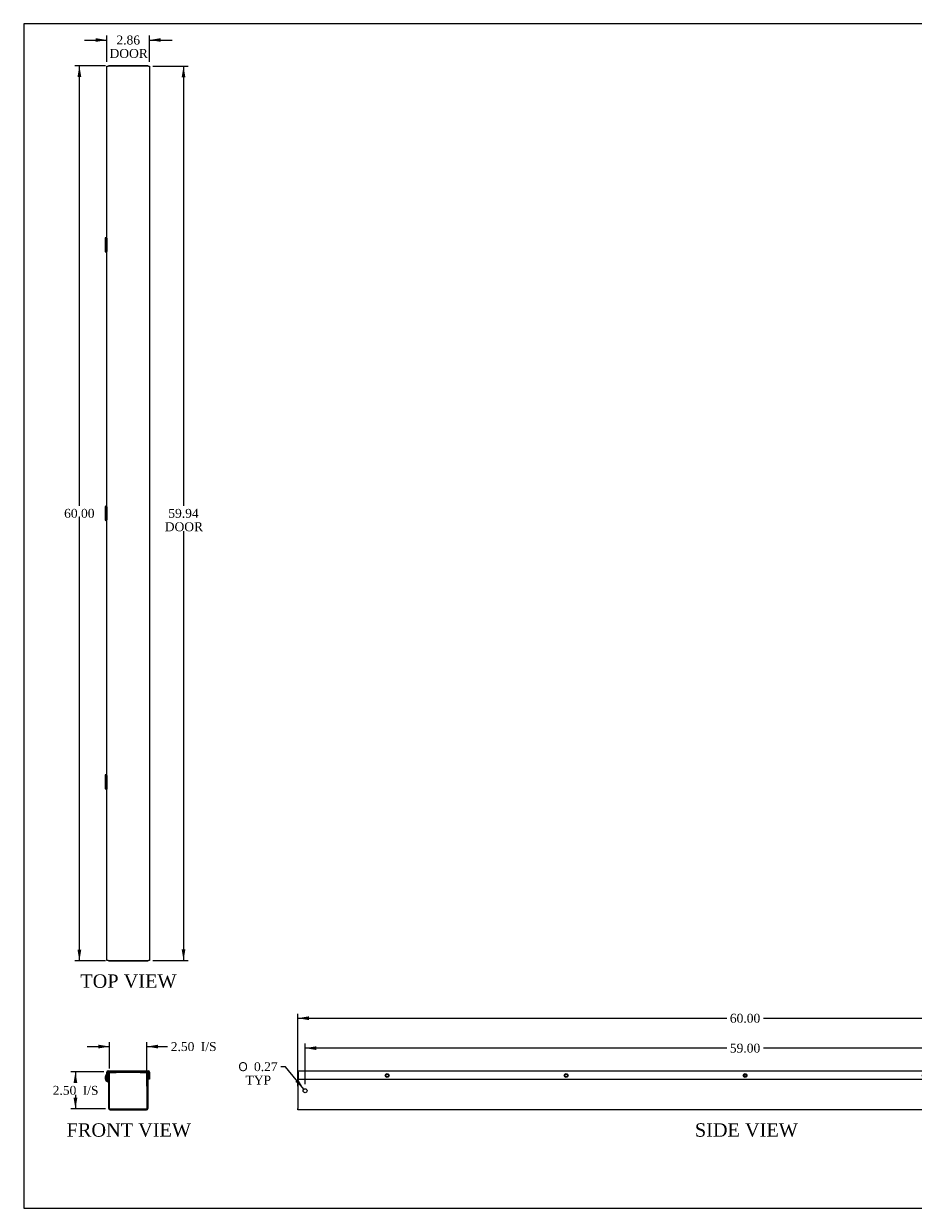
# Model space of a CAD drawing. Header units: inches. Extents: x 0 to 120, y -1 to 80.
# Tile 1 of 3: x 0 to 60, y 0 to 80. Entities that reach past the tile are written whole.
import ezdxf
from ezdxf.enums import TextEntityAlignment as Align

# ---------------------------------------------------------------- set-up
doc = ezdxf.new("R2010")
doc.units = ezdxf.units.IN
doc.header["$MEASUREMENT"] = 0
for name, color, linetype in [('COM55543-17', 7, 'Continuous'), ('COM70727-5', 7, 'Continuous'), ('Default', 7, 'Continuous'), ('QLB20316', 7, 'Continuous')]:
    doc.layers.add(name, color=color, linetype=linetype)
doc.styles.add('SEACAD_Solid_Edge_ANSI1_Symbols', font='txt')
doc.styles.add('SEACAD_Times_New_Roman', font='times.ttf')
doc.dimstyles.new('HAMMOND_(STH_-_120x80)', dxfattribs={"dimtxt": 0.6, "dimasz": 0.75, "dimexe": 0.3, "dimexo": 0.3, "dimgap": 0.15, "dimtad": 0, "dimtih": 1, "dimtoh": 1, "dimzin": 0, "dimdsep": 46, "dimtxsty": 'SEACAD_Times_New_Roman', "dimblk1": '_SE_FILLED', "dimblk2": '_SE_FILLED', "dimsah": 1, "dimcen": 0.3, "dimadec": 0, "dimazin": 0, "dimtfac": 0.8, "dimtofl": 0, "dimtmove": 1, "dimatfit": 3, "dimfxl": 1, "dimtolj": 1, "dimtzin": 0, "dimarcsym": 0})

# ---------------------------------------------------------------- blocks, each defined once
blk = doc.blocks.new('SE')
at = {"layer": 'COM55543-17', "color": 7, "linetype": 'Continuous'}
for p, q in [((6.025, 8.885), (6.025, 9.361)), ((6.025, 8.885), (6.082, 8.885)), ((6.082, 8.885), (6.082, 9.361)), ((6.111, 9.447), (8.803, 9.447)), ((6.111, 9.39), (6.236, 9.39)), ((6.4, 9.39), (8.514, 9.39)), ((8.678, 9.39), (8.803, 9.39)), ((8.832, 9.361), (8.832, 8.885)), ((8.889, 8.885), (8.832, 8.885)), ((8.889, 9.361), (8.889, 8.885))]:
    blk.add_line(p, q, dxfattribs=at)
for centre, radius, start, end in [((6.111, 9.361), 0.086, 90, 180), ((6.111, 9.361), 0.029, 90, 180), ((8.803, 9.361), 0.086, 0, 90), ((8.803, 9.361), 0.029, 0, 90)]:
    blk.add_arc(centre, radius, start, end, dxfattribs=at)
at = {"layer": 'COM70727-5', "color": 7, "linetype": 'Continuous'}
for p, q in [((6.025, 9.193), (6.017, 9.204)), ((6.103, 8.77), (6.083, 8.716)), ((6.15, 8.752), (6.103, 8.77)), ((6.131, 8.699), (6.15, 8.751)), ((6.15, 6.919), (6.15, 9.304)), ((6.207, 6.919), (6.207, 9.304)), ((6.236, 9.39), (6.4, 9.39)), ((6.236, 9.333), (6.4, 9.333)), ((6.4, 9.333), (6.4, 9.39)), ((6.4, 9.333), (6.65, 9.333)), ((6.65, 9.333), (6.65, 9.39)), ((8.264, 9.333), (8.264, 9.39)), ((8.264, 9.333), (8.514, 9.333)), ((8.514, 9.39), (8.678, 9.39)), ((8.514, 9.333), (8.514, 9.39)), ((8.514, 9.333), (8.678, 9.333)), ((8.707, 9.304), (8.707, 6.919)), ((8.764, 9.304), (8.764, 6.919)), ((6.131, 8.699), (6.083, 8.716)), ((6.236, 6.89), (8.678, 6.89)), ((6.236, 6.833), (8.678, 6.833))]:
    blk.add_line(p, q, dxfattribs=at)
for centre, radius, start, end in [((6.178, 8.977), 0.278, 125.39796, 250), ((6.178, 8.977), 0.221, 134.3275, 250), ((6.236, 9.304), 0.086, 90, 180), ((6.236, 9.304), 0.029, 90, 180), ((8.678, 9.304), 0.086, 0, 90), ((8.678, 9.304), 0.029, 0, 90), ((6.121, 8.672), 0.029, 0, 70), ((6.236, 6.919), 0.086, 180, 270), ((6.236, 6.919), 0.029, 180, 270), ((8.678, 6.919), 0.086, 270, 0), ((8.678, 6.919), 0.029, 270, 0)]:
    blk.add_arc(centre, radius, start, end, dxfattribs=at)
at = {"layer": 'QLB20316', "color": 7, "linetype": 'Continuous'}
for p, q in [((6.207, 9.39), (6.207, 9.385)), ((6.65, 9.36), (8.264, 9.36)), ((8.707, 9.39), (8.707, 9.385))]:
    blk.add_line(p, q, dxfattribs=at)
blk = doc.blocks.new('SE3')
at = {"layer": 'COM55543-17', "color": 7, "linetype": 'Continuous'}
for p, q in [((18.847, 9.447), (78.785, 9.447)), ((18.847, 9.361), (18.847, 9.447)), ((18.847, 9.361), (18.847, 8.885)), ((18.847, 8.885), (78.785, 8.885)), ((78.785, 9.447), (78.785, 9.361)), ((78.785, 8.885), (78.785, 9.361))]:
    blk.add_line(p, q, dxfattribs=at)
for centre in [(24.816, 9.135), (36.816, 9.135), (48.816, 9.135), (60.816, 9.135), (72.816, 9.135)]:
    blk.add_circle(centre, 0.125, dxfattribs=at)
at = {"layer": 'COM70727-5', "color": 7, "linetype": 'Continuous'}
for p, q in [((18.816, 9.39), (18.847, 9.39)), ((18.816, 9.39), (18.816, 9.304)), ((18.816, 9.304), (18.816, 6.919)), ((48.902, 9.158), (48.73, 9.158)), ((48.872, 9.204), (48.76, 9.204)), ((78.785, 9.39), (78.816, 9.39)), ((78.816, 9.304), (78.816, 9.39)), ((78.816, 6.919), (78.816, 9.304)), ((18.816, 6.833), (18.816, 6.919)), ((78.816, 6.833), (18.816, 6.833)), ((78.816, 6.919), (78.816, 6.833))]:
    blk.add_line(p, q, dxfattribs=at)
for centre, radius in [((24.816, 9.135), 0.0885), ((36.816, 9.135), 0.0885), ((48.816, 9.135), 0.0885), ((60.816, 9.135), 0.0885), ((72.816, 9.135), 0.0885), ((19.316, 8.112), 0.133), ((78.316, 8.112), 0.133)]:
    blk.add_circle(centre, radius, dxfattribs=at)
blk = doc.blocks.new('SE5')
at = {"layer": 'COM55543-17', "color": 7, "linetype": 'Continuous'}
for p, q in [((6.025, 76.784), (6.111, 76.784)), ((6.025, 16.846), (6.025, 76.784)), ((8.803, 76.784), (6.111, 76.784)), ((8.803, 76.784), (8.889, 76.784)), ((8.889, 76.784), (8.889, 16.846)), ((6.111, 16.846), (6.025, 16.846)), ((6.111, 16.846), (8.803, 16.846)), ((8.889, 16.846), (8.803, 16.846))]:
    blk.add_line(p, q, dxfattribs=at)
at = {"layer": 'COM70727-5', "color": 7, "linetype": 'Continuous'}
for p, q in [((6.236, 76.815), (6.15, 76.815)), ((6.15, 76.784), (6.15, 76.815)), ((6.4, 76.815), (6.236, 76.815)), ((8.514, 76.815), (6.4, 76.815)), ((6.4, 76.784), (6.4, 76.815)), ((8.678, 76.815), (8.514, 76.815)), ((8.514, 76.815), (8.514, 76.784)), ((8.764, 76.815), (8.678, 76.815)), ((8.764, 76.815), (8.764, 76.784)), ((5.9, 65.274), (5.9, 64.355)), ((6.025, 65.254), (6.017, 65.254)), ((6.017, 65.254), (6.017, 64.376)), ((6.025, 64.376), (6.017, 64.376)), ((5.9, 47.274), (5.9, 46.355)), ((6.025, 47.254), (6.017, 47.254)), ((6.017, 47.254), (6.017, 46.376)), ((6.025, 46.376), (6.017, 46.376)), ((5.9, 29.274), (5.9, 28.355)), ((6.025, 29.254), (6.017, 29.254)), ((6.017, 29.254), (6.017, 28.376)), ((6.025, 28.376), (6.017, 28.376)), ((6.15, 16.815), (6.15, 16.846)), ((6.15, 16.815), (6.236, 16.815)), ((6.236, 16.815), (6.4, 16.815)), ((6.4, 16.815), (6.4, 16.846)), ((6.4, 16.815), (8.514, 16.815)), ((8.514, 16.846), (8.514, 16.815)), ((8.514, 16.815), (8.678, 16.815)), ((8.678, 16.815), (8.764, 16.815)), ((8.764, 16.846), (8.764, 16.815))]:
    blk.add_line(p, q, dxfattribs=at)
for points, knots in [([(6.025, 65.296), (6.022, 65.295), (6.019, 65.295), (5.996, 65.293), (5.978, 65.291), (5.946, 65.287), (5.933, 65.285), (5.913, 65.281), (5.906, 65.279), (5.9, 65.275), (5.9, 65.273), (5.907, 65.269), (5.913, 65.267), (5.933, 65.263), (5.947, 65.261), (5.978, 65.257), (5.997, 65.255), (6.017, 65.254)], [0.1088109, 0.1088109, 0.1088109, 0.1088109, 0.125, 0.125, 0.25, 0.25, 0.375, 0.375, 0.5, 0.5, 0.625, 0.625, 0.75, 0.75, 0.875, 0.875, 1, 1, 1, 1]), ([(6.024, 65.291), (6.018, 65.291), (6.012, 65.29), (5.994, 65.287), (5.983, 65.285), (5.968, 65.281), (5.962, 65.279), (5.957, 65.275), (5.957, 65.273), (5.962, 65.269), (5.968, 65.267), (5.984, 65.263), (5.994, 65.261), (6.012, 65.259), (6.018, 65.258), (6.024, 65.257)], [0.1952667, 0.1952667, 0.1952667, 0.1952667, 0.25, 0.25, 0.375, 0.375, 0.5, 0.5, 0.625, 0.625, 0.75, 0.75, 0.875, 0.875, 0.9283356, 0.9283356, 0.9283356, 0.9283356]), ([(6.017, 64.376), (5.997, 64.374), (5.978, 64.372), (5.947, 64.368), (5.933, 64.366), (5.913, 64.362), (5.907, 64.36), (5.9, 64.356), (5.9, 64.354), (5.906, 64.351), (5.913, 64.349), (5.933, 64.345), (5.946, 64.343), (5.978, 64.339), (5.996, 64.337), (6.019, 64.335), (6.022, 64.334), (6.025, 64.334)], [0, 0, 0, 0, 0.125, 0.125, 0.25, 0.25, 0.375, 0.375, 0.5, 0.5, 0.625, 0.625, 0.75, 0.75, 0.875, 0.875, 0.8911891, 0.8911891, 0.8911891, 0.8911891]), ([(6.024, 64.373), (6.018, 64.372), (6.012, 64.371), (5.994, 64.368), (5.984, 64.366), (5.968, 64.362), (5.962, 64.36), (5.957, 64.356), (5.957, 64.354), (5.962, 64.351), (5.968, 64.349), (5.983, 64.345), (5.994, 64.343), (6.012, 64.34), (6.018, 64.339), (6.024, 64.338)], [0.0716644, 0.0716644, 0.0716644, 0.0716644, 0.125, 0.125, 0.25, 0.25, 0.375, 0.375, 0.5, 0.5, 0.625, 0.625, 0.75, 0.75, 0.8047333, 0.8047333, 0.8047333, 0.8047333]), ([(6.025, 47.296), (6.022, 47.295), (6.019, 47.295), (5.996, 47.293), (5.978, 47.291), (5.946, 47.287), (5.933, 47.285), (5.913, 47.281), (5.906, 47.279), (5.9, 47.275), (5.9, 47.273), (5.907, 47.269), (5.913, 47.267), (5.933, 47.263), (5.947, 47.261), (5.978, 47.257), (5.997, 47.255), (6.017, 47.254)], [0.1088109, 0.1088109, 0.1088109, 0.1088109, 0.125, 0.125, 0.25, 0.25, 0.375, 0.375, 0.5, 0.5, 0.625, 0.625, 0.75, 0.75, 0.875, 0.875, 1, 1, 1, 1]), ([(6.024, 47.291), (6.018, 47.291), (6.012, 47.29), (5.994, 47.287), (5.983, 47.285), (5.968, 47.281), (5.962, 47.279), (5.957, 47.275), (5.957, 47.273), (5.962, 47.269), (5.968, 47.267), (5.984, 47.263), (5.994, 47.261), (6.012, 47.259), (6.018, 47.258), (6.024, 47.257)], [0.1952667, 0.1952667, 0.1952667, 0.1952667, 0.25, 0.25, 0.375, 0.375, 0.5, 0.5, 0.625, 0.625, 0.75, 0.75, 0.875, 0.875, 0.9283356, 0.9283356, 0.9283356, 0.9283356]), ([(6.017, 46.376), (5.997, 46.374), (5.978, 46.372), (5.947, 46.368), (5.933, 46.366), (5.913, 46.362), (5.907, 46.36), (5.9, 46.356), (5.9, 46.354), (5.906, 46.351), (5.913, 46.349), (5.933, 46.345), (5.946, 46.343), (5.978, 46.339), (5.996, 46.337), (6.019, 46.335), (6.022, 46.334), (6.025, 46.334)], [0, 0, 0, 0, 0.125, 0.125, 0.25, 0.25, 0.375, 0.375, 0.5, 0.5, 0.625, 0.625, 0.75, 0.75, 0.875, 0.875, 0.8911891, 0.8911891, 0.8911891, 0.8911891]), ([(6.024, 46.373), (6.018, 46.372), (6.012, 46.371), (5.994, 46.368), (5.984, 46.366), (5.968, 46.362), (5.962, 46.36), (5.957, 46.356), (5.957, 46.354), (5.962, 46.351), (5.968, 46.349), (5.983, 46.345), (5.994, 46.343), (6.012, 46.34), (6.018, 46.339), (6.024, 46.338)], [0.0716644, 0.0716644, 0.0716644, 0.0716644, 0.125, 0.125, 0.25, 0.25, 0.375, 0.375, 0.5, 0.5, 0.625, 0.625, 0.75, 0.75, 0.8047333, 0.8047333, 0.8047333, 0.8047333]), ([(6.025, 29.296), (6.022, 29.295), (6.019, 29.295), (5.996, 29.293), (5.978, 29.291), (5.946, 29.287), (5.933, 29.285), (5.913, 29.281), (5.906, 29.279), (5.9, 29.275), (5.9, 29.273), (5.907, 29.269), (5.913, 29.267), (5.933, 29.263), (5.947, 29.261), (5.978, 29.257), (5.997, 29.255), (6.017, 29.254)], [0.1088109, 0.1088109, 0.1088109, 0.1088109, 0.125, 0.125, 0.25, 0.25, 0.375, 0.375, 0.5, 0.5, 0.625, 0.625, 0.75, 0.75, 0.875, 0.875, 1, 1, 1, 1]), ([(6.024, 29.291), (6.018, 29.291), (6.012, 29.29), (5.994, 29.287), (5.983, 29.285), (5.968, 29.281), (5.962, 29.279), (5.957, 29.275), (5.957, 29.273), (5.962, 29.269), (5.968, 29.267), (5.984, 29.263), (5.994, 29.261), (6.012, 29.259), (6.018, 29.258), (6.024, 29.257)], [0.1952667, 0.1952667, 0.1952667, 0.1952667, 0.25, 0.25, 0.375, 0.375, 0.5, 0.5, 0.625, 0.625, 0.75, 0.75, 0.875, 0.875, 0.9283356, 0.9283356, 0.9283356, 0.9283356]), ([(6.017, 28.376), (5.997, 28.374), (5.978, 28.372), (5.947, 28.368), (5.933, 28.366), (5.913, 28.362), (5.907, 28.36), (5.9, 28.356), (5.9, 28.354), (5.906, 28.351), (5.913, 28.349), (5.933, 28.345), (5.946, 28.343), (5.978, 28.339), (5.996, 28.337), (6.019, 28.335), (6.022, 28.334), (6.025, 28.334)], [0, 0, 0, 0, 0.125, 0.125, 0.25, 0.25, 0.375, 0.375, 0.5, 0.5, 0.625, 0.625, 0.75, 0.75, 0.875, 0.875, 0.8911891, 0.8911891, 0.8911891, 0.8911891]), ([(6.024, 28.373), (6.018, 28.372), (6.012, 28.371), (5.994, 28.368), (5.984, 28.366), (5.968, 28.362), (5.962, 28.36), (5.957, 28.356), (5.957, 28.354), (5.962, 28.351), (5.968, 28.349), (5.983, 28.345), (5.994, 28.343), (6.012, 28.34), (6.018, 28.339), (6.024, 28.338)], [0.0716644, 0.0716644, 0.0716644, 0.0716644, 0.125, 0.125, 0.25, 0.25, 0.375, 0.375, 0.5, 0.5, 0.625, 0.625, 0.75, 0.75, 0.8047333, 0.8047333, 0.8047333, 0.8047333])]:
    blk.add_open_spline(points, degree=3, knots=knots, dxfattribs=at)
blk = doc.blocks.new('DMBLK1361')
at = {"layer": 'Default', "linetype": 'Continuous', "transparency": 16777216}
for points in [[(5.457, 11.199), (5.457, 10.949), (6.207, 11.074)], [(9.457, 11.199), (8.707, 11.074), (9.457, 10.949)]]:
    blk.add_hatch(color=7, dxfattribs=at).paths.add_polyline_path(points)
at = {"layer": 'Default', "color": 7, "linetype": 'Continuous', "transparency": 16777216}
for p, q in [((6.207, 9.604), (6.207, 11.374)), ((8.707, 8.412), (8.707, 11.374)), ((4.707, 11.074), (6.207, 11.074)), ((8.707, 11.074), (9.794, 11.074)), ((9.794, 11.074), (10.094, 11.074))]:
    blk.add_line(p, q, dxfattribs=at)
at = {"layer": 'Default', "color": 7, "linetype": 'Continuous', "transparency": 16777216, "style": 'SEACAD_Times_New_Roman'}
for s, p in [('2.50', (10.304, 11.374)), ('I/S', (12.317, 11.374))]:
    blk.add_text(s, height=0.6, dxfattribs=at).set_placement(p, align=Align.TOP_LEFT)
blk = doc.blocks.new('_SE_FILLED')
at = {"color": 0}
blk.add_line((0, 0), (-1, 0), dxfattribs=at)
blk.add_solid([(0, 0), (-1, -0.1665), (-1, 0.1665), (0, 0)], dxfattribs=at)
blk = doc.blocks.new('DMBLK1362')
at = {"layer": 'Default', "linetype": 'Continuous', "transparency": 16777216}
for points in [[(3.787, 8.64), (4.037, 8.64), (3.912, 9.39)], [(3.787, 7.64), (3.912, 6.89), (4.037, 7.64)]]:
    blk.add_hatch(color=7, dxfattribs=at).paths.add_polyline_path(points)
at = {"layer": 'Default', "color": 7, "linetype": 'Continuous', "transparency": 16777216}
for p, q in [((5.811, 9.39), (3.612, 9.39)), ((3.912, 9.39), (3.912, 8.65)), ((3.912, 7.84), (3.912, 6.89)), ((5.936, 6.89), (3.612, 6.89))]:
    blk.add_line(p, q, dxfattribs=at)
at = {"layer": 'Default', "color": 7, "linetype": 'Continuous', "transparency": 16777216, "style": 'SEACAD_Times_New_Roman'}
for s, p in [('2.50', (2.387, 8.44)), ('I/S', (4.399, 8.44))]:
    blk.add_text(s, height=0.6, dxfattribs=at).set_placement(p, align=Align.TOP_LEFT)
blk = doc.blocks.new('DMBLK1363')
at = {"layer": 'Default', "linetype": 'Continuous', "transparency": 16777216}
for points in [[(5.275, 78.665), (5.275, 78.415), (6.025, 78.54)], [(9.639, 78.665), (8.889, 78.54), (9.639, 78.415)]]:
    blk.add_hatch(color=7, dxfattribs=at).paths.add_polyline_path(points)
at = {"layer": 'Default', "color": 7, "linetype": 'Continuous', "transparency": 16777216}
for p, q in [((6.025, 77.084), (6.025, 78.84)), ((8.889, 77.084), (8.889, 78.84)), ((4.525, 78.54), (6.025, 78.54)), ((8.889, 78.54), (10.389, 78.54))]:
    blk.add_line(p, q, dxfattribs=at)
at = {"layer": 'Default', "color": 7, "linetype": 'Continuous', "transparency": 16777216, "style": 'SEACAD_Times_New_Roman'}
for s, p in [('2.86', (6.661, 78.84)), ('DOOR', (6.199, 77.94))]:
    blk.add_text(s, height=0.6, dxfattribs=at).set_placement(p, align=Align.TOP_LEFT)
blk = doc.blocks.new('DMBLK1364')
at = {"layer": 'Default', "linetype": 'Continuous', "transparency": 16777216}
for points in [[(11.287, 76.034), (11.162, 76.784), (11.037, 76.034)], [(11.287, 17.596), (11.037, 17.596), (11.162, 16.846)]]:
    blk.add_hatch(color=7, dxfattribs=at).paths.add_polyline_path(points)
at = {"layer": 'Default', "color": 7, "linetype": 'Continuous', "transparency": 16777216}
for p, q in [((9.103, 76.784), (11.462, 76.784)), ((11.162, 76.784), (11.162, 47.325)), ((11.162, 45.615), (11.162, 16.846)), ((9.103, 16.846), (11.462, 16.846))]:
    blk.add_line(p, q, dxfattribs=at)
at = {"layer": 'Default', "color": 7, "linetype": 'Continuous', "transparency": 16777216, "style": 'SEACAD_Times_New_Roman'}
for s, p in [('59.94', (10.138, 47.115)), ('DOOR', (9.903, 46.215))]:
    blk.add_text(s, height=0.6, dxfattribs=at).set_placement(p, align=Align.TOP_LEFT)
blk = doc.blocks.new('DMBLK1367')
at = {"layer": 'Default', "linetype": 'Continuous', "transparency": 16777216}
for points in [[(20.066, 11.095), (19.316, 10.97), (20.066, 10.845)], [(77.566, 11.095), (77.566, 10.845), (78.316, 10.97)]]:
    blk.add_hatch(color=7, dxfattribs=at).paths.add_polyline_path(points)
at = {"layer": 'Default', "color": 7, "linetype": 'Continuous', "transparency": 16777216}
for p, q in [((19.316, 8.545), (19.316, 11.27)), ((78.316, 8.545), (78.316, 11.27)), ((47.582, 10.97), (19.316, 10.97)), ((78.316, 10.97), (50.05, 10.97))]:
    blk.add_line(p, q, dxfattribs=at)
at = {"layer": 'Default', "color": 7, "linetype": 'Continuous', "transparency": 16777216, "style": 'SEACAD_Times_New_Roman'}
blk.add_text('59.00', height=0.6, dxfattribs=at).set_placement((47.792, 11.27), align=Align.TOP_LEFT)
blk = doc.blocks.new('DMBLK1370')
at = {"layer": 'Default', "linetype": 'Continuous', "transparency": 16777216}
blk.add_hatch(color=7, dxfattribs=at).paths.add_polyline_path([(18.659, 8.714), (19.232, 8.215), (18.852, 8.873)])
at = {"layer": 'Default', "color": 7, "linetype": 'Continuous', "transparency": 16777216}
for p, q in [((17.988, 9.727), (17.688, 9.727)), ((19.232, 8.215), (17.988, 9.727))]:
    blk.add_line(p, q, dxfattribs=at)
for s, style, p in [('O', 'SEACAD_Solid_Edge_ANSI1_Symbols', (14.841, 10.027)), ('0.27', 'SEACAD_Times_New_Roman', (15.885, 10.027)), ('TYP', 'SEACAD_Times_New_Roman', (15.321, 9.127))]:
    blk.add_text(s, height=0.6, dxfattribs=dict(at, style=style)).set_placement(p, align=Align.TOP_LEFT)
blk = doc.blocks.new('DMBLK1371')
at = {"layer": 'Default', "linetype": 'Continuous', "transparency": 16777216}
for points in [[(4.053, 76.065), (4.303, 76.065), (4.178, 76.815)], [(4.053, 17.565), (4.178, 16.815), (4.303, 17.565)]]:
    blk.add_hatch(color=7, dxfattribs=at).paths.add_polyline_path(points)
at = {"layer": 'Default', "color": 7, "linetype": 'Continuous', "transparency": 16777216}
for p, q in [((5.936, 76.815), (3.878, 76.815)), ((4.178, 47.325), (4.178, 76.815)), ((4.178, 16.815), (4.178, 46.515)), ((5.936, 16.815), (3.878, 16.815))]:
    blk.add_line(p, q, dxfattribs=at)
at = {"layer": 'Default', "color": 7, "linetype": 'Continuous', "transparency": 16777216, "style": 'SEACAD_Times_New_Roman'}
blk.add_text('60.00', height=0.6, dxfattribs=at).set_placement((3.154, 47.115), align=Align.TOP_LEFT)
blk = doc.blocks.new('DMBLK1372')
at = {"layer": 'Default', "linetype": 'Continuous', "transparency": 16777216}
for points in [[(19.566, 13.098), (18.816, 12.973), (19.566, 12.848)], [(78.066, 13.098), (78.066, 12.848), (78.816, 12.973)]]:
    blk.add_hatch(color=7, dxfattribs=at).paths.add_polyline_path(points)
at = {"layer": 'Default', "color": 7, "linetype": 'Continuous', "transparency": 16777216}
for p, q in [((18.816, 8.412), (18.816, 13.273)), ((18.816, 12.973), (47.582, 12.973)), ((50.05, 12.973), (78.816, 12.973)), ((78.816, 9.604), (78.816, 13.273))]:
    blk.add_line(p, q, dxfattribs=at)
at = {"layer": 'Default', "color": 7, "linetype": 'Continuous', "transparency": 16777216, "style": 'SEACAD_Times_New_Roman'}
blk.add_text('60.00', height=0.6, dxfattribs=at).set_placement((47.792, 13.273), align=Align.TOP_LEFT)
blk = doc.blocks.new('BORDER')
at = {"layer": 'Default', "color": 7, "linetype": 'Continuous'}
for p, q in [((0, 27.86), (-41.86, 27.86)), ((-41.86, 27.86), (-41.86, 0)), ((-41.86, 0), (0, 0))]:
    blk.add_line(p, q, dxfattribs=at)

msp = doc.modelspace()

# ---------------------------------------------------------------- block references
at = {"layer": 'Default', "color": 7, "xscale": 2.85, "yscale": 2.85, "zscale": 2.85}
msp.add_blockref('BORDER', (119.744, 0.233), dxfattribs=at)
at = {"layer": 'Default'}
for name in ['SE5', 'SE', 'SE3']:
    msp.add_blockref(name, (0, 0), dxfattribs=at)

# ---------------------------------------------------------------- texts
at = {"layer": 'Default', "color": 7, "linetype": 'Continuous', "style": 'SEACAD_Times_New_Roman'}
for s, p in [('TOP VIEW', (4.238, 15.915)), ('FRONT VIEW', (3.322, 5.933)), ('SIDE VIEW', (45.446, 5.933))]:
    msp.add_text(s, height=0.9, dxfattribs=at).set_placement(p, align=Align.TOP_LEFT)

# ---------------------------------------------------------------- dimensions: what is measured, and where the dimension line sits
at = {"layer": 'Default', "color": 7, "linetype": 'Continuous'}
for base, p1, p2, angle, text, picture, middle, dimtype in [((6.025, 78.54), (6.025, 76.784), (8.889, 76.784), 0, '\\A1;<>\\PDOOR', 'DMBLK1363', (7.457, 78.54), 161), ((4.178, 76.815), (6.236, 16.815), (8.678, 76.815), 90, '\\A1;<>', 'DMBLK1371', (4.178, 46.815), 160), ((11.162, 76.784), (8.803, 76.784), (8.803, 16.846), 270, '\\A1;<>\\PDOOR', 'DMBLK1364', (11.162, 46.815), 161), ((3.912, 6.89), (6.111, 9.39), (6.236, 6.89), 90, '\\A1;<> I/S', 'DMBLK1362', (3.912, 8.14), 160)]:
    dim = msp.add_linear_dim(base=base, p1=p1, p2=p2, angle=angle, text=text, dimstyle='HAMMOND_(STH_-_120x80)', override={"dimtmove": 0}, dxfattribs=at)
    dim.commit()
    dim.dimension.update_dxf_attribs({"geometry": picture, "text_midpoint": middle, "dimtype": dimtype})
for base, p1, p2, picture, middle in [((78.816, 12.973), (18.816, 8.112), (78.816, 6.919), 'DMBLK1372', (48.816, 12.973)), ((19.316, 10.97), (78.316, 8.245), (19.316, 8.245), 'DMBLK1367', (48.816, 10.97))]:
    dim = msp.add_linear_dim(base=base, p1=p1, p2=p2, text='\\A1;<>', dimstyle='HAMMOND_(STH_-_120x80)', override={"dimtmove": 0}, dxfattribs=at)
    dim.commit()
    dim.dimension.update_dxf_attribs({"geometry": picture, "text_midpoint": middle, "dimtype": 160})
dim = msp.add_linear_dim(base=(8.707, 11.074), p1=(6.207, 6.919), p2=(8.707, 8.112), text='\\A1;<> I/S', dimstyle='HAMMOND_(STH_-_120x80)', dxfattribs=at)
dim.commit()
dim.dimension.update_dxf_attribs({"geometry": 'DMBLK1361', "text_midpoint": (10.094, 11.074), "dimtype": 160})
dim = msp.add_diameter_dim_2p(p1=(19.401, 8.009), p2=(19.232, 8.215), text='\\A1;<>\\PTYP', dimstyle='HAMMOND_(STH_-_120x80)', override={"dimtmove": 0}, dxfattribs=at)
dim.commit()
dim.dimension.update_dxf_attribs({"geometry": 'DMBLK1370', "text_midpoint": (17.688, 9.727), "dimtype": 163})

doc.saveas('drawing.dxf')
